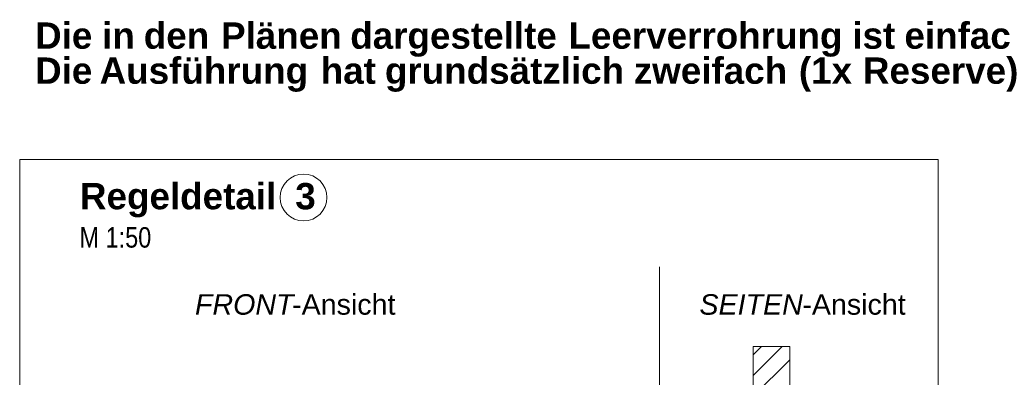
# Model space of a CAD drawing. Extents: x -720 to 300, y 62 to 1162.
# Tile 150 of 256: x 124 to 191, y 732 to 757. Entities that reach past the tile are written whole.
import ezdxf
from ezdxf.lldxf.tags import DXFTag

# ---------------------------------------------------------------- set-up
doc = ezdxf.new("R2010")
doc.units = 0
doc.layers.get('0').update_dxf_attribs({"lineweight": 13})
for name, color, linetype, lineweight, true_color in [('E_Detail_Beschriftung', 7, 'Continuous', 13, 0x009900), ('E_Detail_Wandschraffur', 7, 'Continuous', 5, 0xc0c0c0), ('E_Leerrohr Beschriftung', 1, 'Continuous', 9, 0xff0000)]:
    doc.layers.add(name, color=color, linetype=linetype, lineweight=lineweight, true_color=true_color)
doc.layers.add('E_Detail_Linie_Text_Bem', color=7, linetype='Continuous', lineweight=13)
doc.styles.get("Standard").update_dxf_attribs({"font": 'ARIALN.TTF'})
tags = doc.linetypes.add('fein_strichliert', pattern=[4, 1, -2, 1]).pattern_tags.tags
tags[8:9] = [DXFTag(74, 4), DXFTag(75, 0), DXFTag(340, '0'), DXFTag(46, 0.0), DXFTag(50, 0.0), DXFTag(44, 0.0), DXFTag(45, 0.0)]
tags[6:7] = [DXFTag(74, 4), DXFTag(75, 0), DXFTag(340, '0'), DXFTag(46, 0.0), DXFTag(50, 0.0), DXFTag(44, 0.0), DXFTag(45, 0.0)]
tags[4:5] = [DXFTag(74, 4), DXFTag(75, 0), DXFTag(340, '0'), DXFTag(46, 0.0), DXFTag(50, 0.0), DXFTag(44, 0.0), DXFTag(45, 0.0)]
tags = doc.linetypes.add('fein_strichliert-A06G93Y38I', pattern=[4, 1, -2, 1]).pattern_tags.tags
tags[8:9] = [DXFTag(74, 4), DXFTag(75, 0), DXFTag(340, '0'), DXFTag(46, 0.0), DXFTag(50, 0.0), DXFTag(44, 0.0), DXFTag(45, 0.0)]
tags[6:7] = [DXFTag(74, 4), DXFTag(75, 0), DXFTag(340, '0'), DXFTag(46, 0.0), DXFTag(50, 0.0), DXFTag(44, 0.0), DXFTag(45, 0.0)]
tags[4:5] = [DXFTag(74, 4), DXFTag(75, 0), DXFTag(340, '0'), DXFTag(46, 0.0), DXFTag(50, 0.0), DXFTag(44, 0.0), DXFTag(45, 0.0)]

# ---------------------------------------------------------------- blocks, each defined once
blk = doc.blocks.new('Referenz-A06G93Y48I')
at = {"layer": 'E_Detail_Beschriftung', "color": 1, "linetype": 'Continuous', "lineweight": 35, "ltscale": 0.35, "true_color": 0xff0000, "char_height": 1.8, "attachment_point": 1}
for s, insert in [('{\\fArial|b1|i0;Die}', (124.867, 756.562)), ('{\\fArial|b1|i0;in}', (129.448, 756.562)), ('{\\fArial|b1|i0;den}', (132.297, 756.562)), ('{\\fArial|b1|i0;Plänen}', (137.576, 756.562)), ('{\\fArial|b1|i0;dargestellte}', (146.405, 756.562)), ('{\\fArial|b1|i0;Leerverrohrung}', (161.315, 756.562)), ('{\\fArial|b1|i0;ist}', (180.714, 756.562)), ('{\\fArial|b1|i0;einfach}', (184.274, 756.562)), ('{\\fArial|b1|i0;Die}', (124.867, 754.165)), ('{\\fArial|b1|i0;Ausführung}', (129.279, 754.165)), ('{\\fArial|b1|i0;hat}', (144.388, 754.165)), ('{\\fArial|b1|i0;grundsätzlich}', (148.774, 754.165)), ('{\\fArial|b1|i0;zweifach}', (165.781, 754.165)), ('{\\fArial|b1|i0;(1x}', (177.062, 754.165)), ('{\\fArial|b1|i0;Reserve)}', (181.438, 754.165))]:
    blk.add_mtext(s, dxfattribs=dict(at, insert=insert))
blk = doc.blocks.new('Referenz-A06G93Y68I')
at = {"layer": 'E_Detail_Linie_Text_Bem', "linetype": 'fein_strichliert-A06G93Y38I', "ltscale": 0.65}
for p, q in [((186.585, 747.199), (123.816, 747.199)), ((123.816, 747.199), (123.816, 685.882)), ((186.585, 685.882), (186.585, 747.199)), ((167.542, 686.964), (167.542, 739.843))]:
    blk.add_line(p, q, dxfattribs=at)
at = {"layer": 'E_Detail_Linie_Text_Bem', "linetype": 'Continuous', "ltscale": 0.13}
for p, q in [((173.932, 734.406), (176.432, 734.406)), ((173.932, 730.272), (173.932, 734.406)), ((176.432, 734.406), (176.432, 730.272))]:
    blk.add_line(p, q, dxfattribs=at)
at = {"layer": 'E_Detail_Wandschraffur', "linetype": 'ByBlock', "ltscale": 0.13}
blk.add_line((173.932, 732.411), (175.927, 734.406), dxfattribs=at)
at = {"layer": 'E_Detail_Wandschraffur', "linetype": 'fein_strichliert', "ltscale": 0.13}
for p, q in [((173.932, 733.825), (174.513, 734.406)), ((173.932, 730.997), (176.432, 733.497))]:
    blk.add_line(p, q, dxfattribs=at)
at = {"layer": 'E_Leerrohr Beschriftung', "linetype": 'Continuous', "ltscale": 0.13}
blk.add_circle((143.214, 744.592), 1.6, dxfattribs=at)
at = {"layer": 'E_Detail_Beschriftung', "color": 1, "linetype": 'Continuous', "lineweight": 35, "ltscale": 0.35, "true_color": 0xff0000, "char_height": 1.8, "attachment_point": 1}
for s, insert in [('{\\fArial|b1|i0;Regeldetail}', (127.934, 745.583)), ('{\\fArial|b1|i0;3}', (142.648, 745.583))]:
    blk.add_mtext(s, dxfattribs=dict(at, insert=insert))
at = {"layer": 'E_Detail_Beschriftung', "linetype": 'Continuous', "ltscale": 0.13, "insert": (127.903, 742.563), "char_height": 1.4, "attachment_point": 1}
blk.add_mtext('{\\fArial Narrow;M 1:50}', dxfattribs=at)
at = {"layer": 'E_Detail_Beschriftung', "linetype": 'Continuous', "lineweight": -2, "ltscale": 0.25, "char_height": 1.4, "attachment_point": 1}
for s, insert in [('{\\fArial;-Ansicht}', (142.429, 737.977)), ('{\\fArial;-Ansicht}', (177.297, 737.977)), ('{\\fArial|b0|i1;FRONT}', (135.793, 737.977)), ('{\\fArial|b0|i1;SEITEN}', (170.267, 737.977))]:
    blk.add_mtext(s, dxfattribs=dict(at, insert=insert))

msp = doc.modelspace()

# ---------------------------------------------------------------- block references
at = {"color": 8, "lineweight": 25, "ltscale": 0.25, "true_color": 0x808080}
for name in ['Referenz-A06G93Y48I', 'Referenz-A06G93Y68I']:
    msp.add_blockref(name, (0, 0), dxfattribs=at)

doc.saveas('drawing.dxf')
